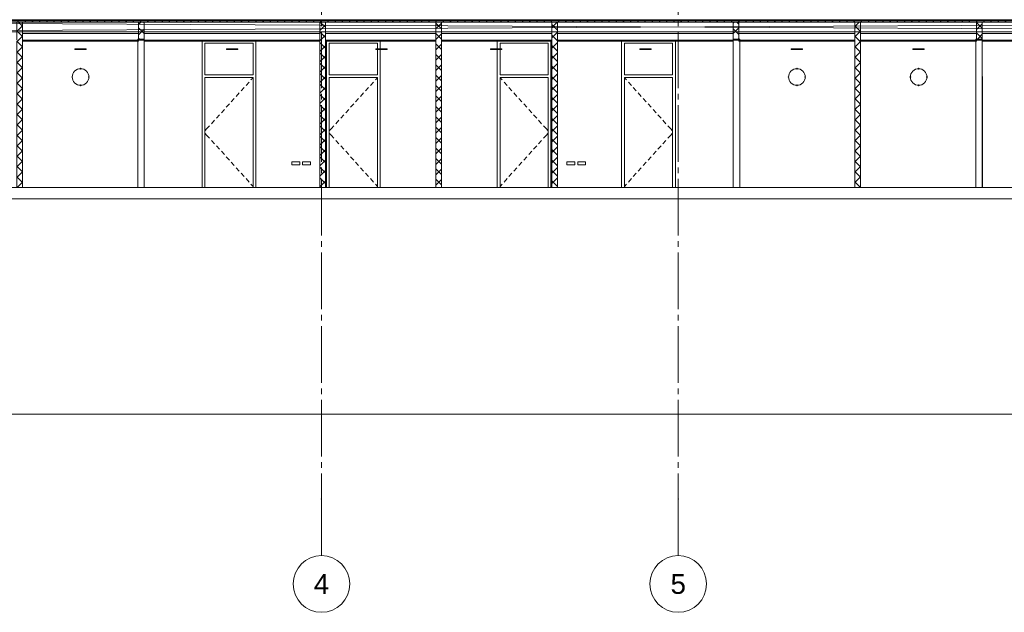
# Model space of a CAD drawing. Header units: millimetres. Extents: x -9479 to 359764, y -50700 to 13856.
# Tile 26 of 37: x 248064 to 265452, y -50700 to -40238. Entities that reach past the tile are written whole.
import ezdxf
from ezdxf.enums import TextEntityAlignment as Align

# ---------------------------------------------------------------- set-up
doc = ezdxf.new("R2010")
doc.units = ezdxf.units.MM
doc.header["$MEASUREMENT"] = 0
doc.linetypes.add('Streep-streepje', pattern=[1300, 1000, -100, 100, -100])
for name, color, linetype in [('22 NC Binnenwanden', 7, 'Continuous'), ('22 NC Binnenwanden Deuren', 7, 'Continuous'), ('22 NC Binnenwanden Doorsnede-arcering', 7, 'Continuous'), ('23 Vloeren', 7, 'Continuous'), ('23 Vloeren Doorsnede-arcering', 7, 'Continuous'), ('23 Vloeren Laagscheidingslijnen', 7, 'Continuous'), ('45 Plafondafwerking 2D arcering', 7, 'Continuous'), ('47 Dakafwerking', 7, 'Continuous'), ('90_0 Terrein', 7, 'Continuous'), ('New_22 NC Binnenwanden Deuren', 7, 'Continuous'), ('New_22 NC Binnenwanden Doorsnede-arcering', 7, 'Continuous'), ('New_45 Plafondafwerking', 7, 'Continuous'), ('New_45 Plafondafwerking Laagscheidingslijnen', 7, 'Continuous'), ('New_63 Verlichting', 7, 'Continuous'), ('New_72 Gebruikersruimten - vast', 7, 'Continuous'), ('Stramien', 7, 'Continuous')]:
    doc.layers.add(name, color=color, linetype=linetype)
doc.styles.add('GENERATED_STYLE_7', font='Arial.ttf')
pattern_1 = [(45, (234415.1, -43200), (-91.9239, 91.9239), []), (135, (234415.1, -43200), (91.9239, 91.9239), [])]

# ---------------------------------------------------------------- blocks, each defined once
blk = doc.blocks.new('Section Element_297_3', base_point=(234415, -43200))
at = {"layer": '22 NC Binnenwanden Doorsnede-arcering', "linetype": 'Continuous', "lineweight": 0, "true_color": 0x000000}
h = blk.add_hatch(dxfattribs=at)
h.set_pattern_fill('Beton___ongewapend_0003', color=18, style=0, pattern_type=2)
h.set_pattern_definition(pattern_1)
h.paths.add_polyline_path([(265064, -40280), (264964, -40280), (264964, -40580), (265064, -40580)])
at = {"layer": '22 NC Binnenwanden', "color": 1, "linetype": 'Continuous', "lineweight": 0}
for p, q in [((264964, -40280), (264964, -40580)), ((265064, -40280), (265064, -40580))]:
    blk.add_line(p, q, dxfattribs=at)
blk = doc.blocks.new('Section Element_298_3', base_point=(234415, -43200))
at = {"layer": '22 NC Binnenwanden Doorsnede-arcering', "linetype": 'Continuous', "lineweight": 0, "true_color": 0x000000}
h = blk.add_hatch(dxfattribs=at)
h.set_pattern_fill('Beton___ongewapend_0003', color=18, style=0, pattern_type=2)
h.set_pattern_definition(pattern_1)
h.paths.add_polyline_path([(248114, -40280), (248014, -40280), (248014, -43200), (248114, -43200)])
at = {"layer": '22 NC Binnenwanden', "color": 1, "linetype": 'Continuous', "lineweight": 0}
for p, q in [((248014, -40280), (248014, -40600)), ((248114, -40280), (248114, -40600)), ((248014, -40620), (248014, -43195)), ((248114, -40620), (248114, -43200))]:
    blk.add_line(p, q, dxfattribs=at)
blk = doc.blocks.new('Section Element_299_3', base_point=(234415, -43200))
at = {"layer": '22 NC Binnenwanden Doorsnede-arcering', "linetype": 'Continuous', "lineweight": 0, "true_color": 0x000000}
h = blk.add_hatch(dxfattribs=at)
h.set_pattern_fill('Beton___ongewapend_0003', color=18, style=0, pattern_type=2)
h.set_pattern_definition(pattern_1)
h.paths.add_polyline_path([(250264, -40280), (250164, -40280), (250164, -40580), (250264, -40580)])
at = {"layer": '22 NC Binnenwanden', "color": 1, "linetype": 'Continuous', "lineweight": 0}
for p, q in [((250164, -40280), (250164, -40580)), ((250264, -40280), (250264, -40580))]:
    blk.add_line(p, q, dxfattribs=at)
blk = doc.blocks.new('Section Element_300_3', base_point=(234415, -43200))
at = {"layer": '22 NC Binnenwanden Doorsnede-arcering', "linetype": 'Continuous', "lineweight": 0, "true_color": 0x000000}
h = blk.add_hatch(dxfattribs=at)
h.set_pattern_fill('Beton___ongewapend_0003', color=18, style=0, pattern_type=2)
h.set_pattern_definition(pattern_1)
h.paths.add_polyline_path([(253464, -43200), (253464, -40280), (253364, -40280), (253364, -43200)])
at = {"layer": '22 NC Binnenwanden', "color": 1, "linetype": 'Continuous', "lineweight": 0}
for p, q in [((253364, -40280), (253364, -40600)), ((253464, -40280), (253464, -40600)), ((253364, -40620), (253364, -43200)), ((253464, -40620), (253464, -43200))]:
    blk.add_line(p, q, dxfattribs=at)
blk = doc.blocks.new('Section Element_301_3', base_point=(234415, -43200))
at = {"layer": '22 NC Binnenwanden Doorsnede-arcering', "linetype": 'Continuous', "lineweight": 0, "true_color": 0x000000}
h = blk.add_hatch(dxfattribs=at)
h.set_pattern_fill('Beton___ongewapend_0003', color=18, style=0, pattern_type=2)
h.set_pattern_definition(pattern_1)
h.paths.add_polyline_path([(255514, -43200), (255514, -40280), (255414, -40280), (255414, -43200)])
at = {"layer": '22 NC Binnenwanden', "color": 1, "linetype": 'Continuous', "lineweight": 0}
for p, q in [((255414, -40280), (255414, -40600)), ((255514, -40280), (255514, -40600)), ((255414, -40620), (255414, -43200)), ((255514, -40620), (255514, -43200))]:
    blk.add_line(p, q, dxfattribs=at)
blk = doc.blocks.new('Section Element_302_3', base_point=(234415, -43200))
at = {"layer": '22 NC Binnenwanden Doorsnede-arcering', "linetype": 'Continuous', "lineweight": 0, "true_color": 0x000000}
h = blk.add_hatch(dxfattribs=at)
h.set_pattern_fill('Beton___ongewapend_0003', color=18, style=0, pattern_type=2)
h.set_pattern_definition(pattern_1)
h.paths.add_polyline_path([(257564, -43200), (257564, -40280), (257464, -40280), (257464, -43200)])
at = {"layer": '22 NC Binnenwanden', "color": 1, "linetype": 'Continuous', "lineweight": 0}
for p, q in [((257464, -40280), (257464, -40600)), ((257564, -40280), (257564, -40600)), ((257464, -40620), (257464, -43200)), ((257564, -40620), (257564, -43200))]:
    blk.add_line(p, q, dxfattribs=at)
blk = doc.blocks.new('Section Element_303_3', base_point=(234415, -43200))
at = {"layer": '22 NC Binnenwanden Doorsnede-arcering', "linetype": 'Continuous', "lineweight": 0, "true_color": 0x000000}
h = blk.add_hatch(dxfattribs=at)
h.set_pattern_fill('Beton___ongewapend_0003', color=18, style=0, pattern_type=2)
h.set_pattern_definition(pattern_1)
h.paths.add_polyline_path([(260764, -40280), (260664, -40280), (260664, -40580), (260764, -40580)])
at = {"layer": '22 NC Binnenwanden', "color": 1, "linetype": 'Continuous', "lineweight": 0}
for p, q in [((260664, -40280), (260664, -40580)), ((260764, -40280), (260764, -40580))]:
    blk.add_line(p, q, dxfattribs=at)
blk = doc.blocks.new('Section Element_304_3', base_point=(234415, -43200))
at = {"layer": '22 NC Binnenwanden Doorsnede-arcering', "linetype": 'Continuous', "lineweight": 0, "true_color": 0x000000}
h = blk.add_hatch(dxfattribs=at)
h.set_pattern_fill('Beton___ongewapend_0003', color=18, style=0, pattern_type=2)
h.set_pattern_definition(pattern_1)
h.paths.add_polyline_path([(262914, -40280), (262814, -40280), (262814, -43200), (262914, -43200)])
at = {"layer": '22 NC Binnenwanden', "color": 1, "linetype": 'Continuous', "lineweight": 0}
for p, q in [((262814, -40280), (262814, -40600)), ((262914, -40280), (262914, -40600)), ((262814, -40620), (262814, -43200)), ((262914, -40620), (262914, -43200))]:
    blk.add_line(p, q, dxfattribs=at)
blk = doc.blocks.new('Section Element_306_3', base_point=(234415, -43200))
at = {"layer": '23 Vloeren Doorsnede-arcering', "linetype": 'Continuous', "lineweight": 0, "true_color": 0x000000}
h = blk.add_hatch(dxfattribs=at)
h.set_pattern_fill('Isolatie_ruit_0003', color=18, style=0, pattern_type=2)
h.set_pattern_definition([(45, (234415.105, -43200), (-53.03301, 53.03301), []), (135, (234415.105, -43200), (53.03301, 53.03301), [])])
h.paths.add_polyline_path([(237494, -40261), (268264, -40261), (268264, -40241), (237494, -40241)])
h = blk.add_hatch(dxfattribs=at)
h.set_pattern_fill('Naaldhout__01__0003', color=18, style=0, pattern_type=2)
h.set_pattern_definition([(45, (234415.105, -43200), (-63.6396, 63.6396), [])])
h.paths.add_polyline_path([(237494, -40261), (237494, -40280), (268264, -40280), (268264, -40261)])
at = {"layer": '23 Vloeren', "color": 9, "linetype": 'Continuous', "lineweight": 0}
for p, q in [((250164, -40480), (248114, -40480)), ((253364, -40480), (250264, -40480)), ((255414, -40480), (253464, -40480)), ((257464, -40480), (255514, -40480)), ((260664, -40480), (257564, -40480)), ((262814, -40480), (260764, -40480)), ((264964, -40480), (262914, -40480)), ((268164, -40480), (265064, -40480))]:
    blk.add_line(p, q, dxfattribs=at)
at = {"layer": '23 Vloeren Laagscheidingslijnen', "color": 1, "linetype": 'Continuous', "lineweight": 0, "flags": 128}
for points in [[(276984, -40241), (268264, -40241), (237494, -40241)], [(276984, -40261), (268264, -40261), (237494, -40261)], [(276984, -40280), (273884, -40280), (273784, -40280), (268264, -40280), (268164, -40280), (265064, -40280), (264964, -40280), (262914, -40280), (262814, -40280), (260764, -40280), (260664, -40280), (257564, -40280), (257464, -40280), (255514, -40280), (255414, -40280), (253464, -40280), (253364, -40280), (250264, -40280), (250164, -40280), (248114, -40280), (248014, -40280), (242764, -40280), (242664, -40280), (237494, -40280)]]:
    blk.add_lwpolyline(points, dxfattribs=at)
blk = doc.blocks.new('Section Element_312_3', base_point=(234415, -43200))
at = {"layer": '23 Vloeren', "color": 2, "linetype": 'Continuous', "lineweight": 0}
for p, q in [((253364, -43200), (248114, -43200)), ((255414, -43200), (253464, -43200)), ((257464, -43200), (255514, -43200)), ((262814, -43200), (257564, -43200)), ((268164, -43200), (262914, -43200))]:
    blk.add_line(p, q, dxfattribs=at)
at = {"layer": '23 Vloeren', "color": 2, "linetype": 'Continuous', "lineweight": 0, "flags": 128}
blk.add_lwpolyline([(276984, -43400), (268264, -43400), (237494, -43400)], dxfattribs=at)
at = {"layer": '23 Vloeren Laagscheidingslijnen', "color": 2, "linetype": 'Continuous', "lineweight": 0}
for p, q in [((253464, -43200), (253364, -43200)), ((255514, -43200), (255414, -43200)), ((257564, -43200), (257464, -43200)), ((262914, -43200), (262814, -43200))]:
    blk.add_line(p, q, dxfattribs=at)
at = {"layer": '23 Vloeren Laagscheidingslijnen', "color": 2, "linetype": 'Continuous', "lineweight": 0, "flags": 128}
blk.add_lwpolyline([(248114, -43200), (248014, -43200), (245964, -43200)], dxfattribs=at)
blk = doc.blocks.new('Section Element_313_3', base_point=(234415, -43200))
at = {"layer": '90_0 Terrein', "color": 1, "linetype": 'Continuous', "lineweight": 0}
blk.add_line((241624, -47200), (271464, -47200), dxfattribs=at)
blk = doc.blocks.new('Section Element_343_3', base_point=(234415, -43200))
at = {"layer": 'New_45 Plafondafwerking', "color": 2, "linetype": 'Continuous', "lineweight": 0}
for p, q in [((250164, -40600), (248114, -40600)), ((250164, -40620), (248114, -40620)), ((250164, -40600), (250164, -40620)), ((250264, -40600), (250264, -40620)), ((253364, -40600), (250264, -40600)), ((253364, -40620), (250264, -40620)), ((255414, -40600), (253464, -40600)), ((255414, -40620), (253464, -40620)), ((257464, -40600), (255514, -40600)), ((257464, -40620), (255514, -40620)), ((260664, -40600), (257564, -40600)), ((260664, -40620), (257564, -40620)), ((260664, -40600), (260664, -40620)), ((260764, -40600), (260764, -40620)), ((262814, -40600), (260764, -40600)), ((262814, -40620), (260764, -40620)), ((264964, -40600), (262914, -40600)), ((264964, -40620), (262914, -40620)), ((264964, -40600), (264964, -40620)), ((265064, -40600), (265064, -40620)), ((268164, -40600), (265064, -40600)), ((268164, -40620), (265064, -40620))]:
    blk.add_line(p, q, dxfattribs=at)
at = {"layer": 'New_45 Plafondafwerking Laagscheidingslijnen', "color": 2, "linetype": 'Continuous', "lineweight": 0}
for p, q in [((248114, -40600), (248114, -40620)), ((253364, -40600), (253364, -40620)), ((253464, -40600), (253464, -40620)), ((255414, -40600), (255414, -40620)), ((255514, -40600), (255514, -40620)), ((257464, -40600), (257464, -40620)), ((257564, -40600), (257564, -40620)), ((262814, -40600), (262814, -40620)), ((262914, -40600), (262914, -40620))]:
    blk.add_line(p, q, dxfattribs=at)
blk = doc.blocks.new('Section Element_348_3', base_point=(234415, -43200))
at = {"layer": 'New_63 Verlichting', "color": 1, "linetype": 'Continuous', "lineweight": 0}
for p, q in [((249004, -41194), (248995, -41221)), ((249017, -41168), (249004, -41194)), ((249035, -41146), (249017, -41168)), ((249058, -41128), (249035, -41146)), ((249083, -41114), (249058, -41128)), ((249111, -41106), (249083, -41114)), ((249136, -41103), (249111, -41106)), ((249136, -41096), (249136, -41097)), ((249143, -41096), (249136, -41096)), ((249136, -41097), (249136, -41100)), ((249136, -41100), (249136, -41104)), ((249136, -41104), (249136, -41109)), ((249143, -41109), (249136, -41109)), ((249143, -41096), (249143, -41097)), ((249143, -41097), (249143, -41100)), ((249143, -41100), (249143, -41104)), ((249168, -41106), (249143, -41103)), ((249143, -41104), (249143, -41109)), ((249196, -41114), (249168, -41106)), ((249221, -41128), (249196, -41114)), ((249243, -41146), (249221, -41128)), ((249262, -41168), (249243, -41146)), ((249275, -41194), (249262, -41168)), ((249284, -41221), (249275, -41194)), ((248986, -41246), (248987, -41246)), ((248986, -41246), (248986, -41253)), ((248986, -41253), (248987, -41253)), ((248987, -41246), (248990, -41246)), ((248987, -41253), (248990, -41253)), ((248990, -41246), (248994, -41246)), ((248990, -41253), (248994, -41253)), ((248995, -41221), (248993, -41246)), ((248993, -41253), (248995, -41279)), ((248994, -41246), (248999, -41246)), ((248994, -41253), (248999, -41253)), ((248995, -41279), (249004, -41306)), ((248999, -41246), (248999, -41253)), ((249004, -41306), (249017, -41332)), ((249017, -41332), (249035, -41354)), ((249035, -41354), (249058, -41372)), ((249058, -41372), (249083, -41386)), ((249196, -41386), (249221, -41372)), ((249221, -41372), (249243, -41354)), ((249243, -41354), (249262, -41332)), ((249262, -41332), (249275, -41306)), ((249275, -41306), (249284, -41279)), ((249285, -41246), (249280, -41246)), ((249280, -41253), (249280, -41246)), ((249285, -41253), (249280, -41253)), ((249286, -41246), (249284, -41221)), ((249284, -41279), (249286, -41253)), ((249289, -41246), (249285, -41246)), ((249289, -41253), (249285, -41253)), ((249292, -41246), (249289, -41246)), ((249292, -41253), (249289, -41253)), ((249293, -41246), (249292, -41246)), ((249293, -41253), (249292, -41253)), ((249293, -41253), (249293, -41246)), ((249083, -41386), (249111, -41394)), ((249111, -41394), (249136, -41397)), ((249136, -41396), (249136, -41391)), ((249136, -41391), (249143, -41391)), ((249136, -41400), (249136, -41396)), ((249136, -41403), (249136, -41400)), ((249136, -41404), (249136, -41403)), ((249136, -41404), (249143, -41404)), ((249143, -41396), (249143, -41391)), ((249143, -41397), (249168, -41394)), ((249143, -41400), (249143, -41396)), ((249143, -41403), (249143, -41400)), ((249143, -41404), (249143, -41403)), ((249168, -41394), (249196, -41386))]:
    blk.add_line(p, q, dxfattribs=at)
blk = doc.blocks.new('Section Element_376_3', base_point=(234415, -43200))
at = {"layer": 'New_63 Verlichting', "color": 1, "linetype": 'Continuous', "lineweight": 0}
for p, q in [((263804, -41194), (263795, -41221)), ((263817, -41168), (263804, -41194)), ((263835, -41146), (263817, -41168)), ((263858, -41128), (263835, -41146)), ((263883, -41114), (263858, -41128)), ((263911, -41106), (263883, -41114)), ((263936, -41103), (263911, -41106)), ((263936, -41096), (263936, -41097)), ((263943, -41096), (263936, -41096)), ((263936, -41097), (263936, -41100)), ((263936, -41100), (263936, -41104)), ((263936, -41104), (263936, -41109)), ((263943, -41109), (263936, -41109)), ((263943, -41096), (263943, -41097)), ((263943, -41097), (263943, -41100)), ((263943, -41100), (263943, -41104)), ((263968, -41106), (263943, -41103)), ((263943, -41104), (263943, -41109)), ((263996, -41114), (263968, -41106)), ((264021, -41128), (263996, -41114)), ((264043, -41146), (264021, -41128)), ((264062, -41168), (264043, -41146)), ((264075, -41194), (264062, -41168)), ((264084, -41221), (264075, -41194)), ((263786, -41246), (263787, -41246)), ((263786, -41246), (263786, -41253)), ((263786, -41253), (263787, -41253)), ((263787, -41246), (263790, -41246)), ((263787, -41253), (263790, -41253)), ((263790, -41246), (263794, -41246)), ((263790, -41253), (263794, -41253)), ((263795, -41221), (263793, -41246)), ((263793, -41253), (263795, -41279)), ((263794, -41246), (263799, -41246)), ((263794, -41253), (263799, -41253)), ((263795, -41279), (263804, -41306)), ((263799, -41246), (263799, -41253)), ((263804, -41306), (263817, -41332)), ((263817, -41332), (263835, -41354)), ((263835, -41354), (263858, -41372)), ((263858, -41372), (263883, -41386)), ((263996, -41386), (264021, -41372)), ((264021, -41372), (264043, -41354)), ((264043, -41354), (264062, -41332)), ((264062, -41332), (264075, -41306)), ((264075, -41306), (264084, -41279)), ((264085, -41246), (264080, -41246)), ((264080, -41253), (264080, -41246)), ((264085, -41253), (264080, -41253)), ((264086, -41246), (264084, -41221)), ((264084, -41279), (264086, -41253)), ((264089, -41246), (264085, -41246)), ((264089, -41253), (264085, -41253)), ((264092, -41246), (264089, -41246)), ((264092, -41253), (264089, -41253)), ((264093, -41246), (264092, -41246)), ((264093, -41253), (264092, -41253)), ((264093, -41253), (264093, -41246)), ((263883, -41386), (263911, -41394)), ((263911, -41394), (263936, -41397)), ((263936, -41396), (263936, -41391)), ((263936, -41391), (263943, -41391)), ((263936, -41400), (263936, -41396)), ((263936, -41403), (263936, -41400)), ((263936, -41404), (263936, -41403)), ((263936, -41404), (263943, -41404)), ((263943, -41396), (263943, -41391)), ((263943, -41397), (263968, -41394)), ((263943, -41400), (263943, -41396)), ((263943, -41403), (263943, -41400)), ((263943, -41404), (263943, -41403)), ((263968, -41394), (263996, -41386))]:
    blk.add_line(p, q, dxfattribs=at)
blk = doc.blocks.new('Section Element_377_3', base_point=(234415, -43200))
at = {"layer": 'New_63 Verlichting', "color": 1, "linetype": 'Continuous', "lineweight": 0}
for p, q in [((261645, -41221), (261654, -41194)), ((261654, -41194), (261667, -41168)), ((261667, -41168), (261685, -41146)), ((261685, -41146), (261708, -41128)), ((261708, -41128), (261733, -41114)), ((261733, -41114), (261761, -41106)), ((261761, -41106), (261786, -41103)), ((261786, -41096), (261786, -41097)), ((261786, -41096), (261793, -41096)), ((261786, -41097), (261786, -41100)), ((261786, -41100), (261786, -41104)), ((261786, -41104), (261786, -41109)), ((261786, -41109), (261793, -41109)), ((261793, -41096), (261793, -41097)), ((261793, -41097), (261793, -41100)), ((261793, -41100), (261793, -41104)), ((261793, -41103), (261818, -41106)), ((261793, -41104), (261793, -41109)), ((261818, -41106), (261846, -41114)), ((261846, -41114), (261871, -41128)), ((261871, -41128), (261893, -41146)), ((261893, -41146), (261912, -41168)), ((261912, -41168), (261925, -41194)), ((261925, -41194), (261934, -41221)), ((261636, -41246), (261637, -41246)), ((261636, -41253), (261636, -41246)), ((261636, -41253), (261637, -41253)), ((261637, -41246), (261640, -41246)), ((261637, -41253), (261640, -41253)), ((261640, -41246), (261644, -41246)), ((261640, -41253), (261644, -41253)), ((261643, -41246), (261645, -41221)), ((261645, -41279), (261643, -41253)), ((261644, -41246), (261649, -41246)), ((261644, -41253), (261649, -41253)), ((261654, -41306), (261645, -41279)), ((261649, -41253), (261649, -41246)), ((261667, -41332), (261654, -41306)), ((261685, -41354), (261667, -41332)), ((261708, -41372), (261685, -41354)), ((261733, -41386), (261708, -41372)), ((261871, -41372), (261846, -41386)), ((261893, -41354), (261871, -41372)), ((261912, -41332), (261893, -41354)), ((261925, -41306), (261912, -41332)), ((261934, -41279), (261925, -41306)), ((261935, -41246), (261930, -41246)), ((261930, -41246), (261930, -41253)), ((261935, -41253), (261930, -41253)), ((261934, -41221), (261936, -41246)), ((261936, -41253), (261934, -41279)), ((261939, -41246), (261935, -41246)), ((261939, -41253), (261935, -41253)), ((261942, -41246), (261939, -41246)), ((261942, -41253), (261939, -41253)), ((261943, -41246), (261942, -41246)), ((261943, -41253), (261942, -41253)), ((261943, -41246), (261943, -41253)), ((261761, -41394), (261733, -41386)), ((261786, -41397), (261761, -41394)), ((261786, -41396), (261786, -41391)), ((261793, -41391), (261786, -41391)), ((261786, -41400), (261786, -41396)), ((261786, -41403), (261786, -41400)), ((261786, -41404), (261786, -41403)), ((261793, -41404), (261786, -41404)), ((261793, -41396), (261793, -41391)), ((261818, -41394), (261793, -41397)), ((261793, -41400), (261793, -41396)), ((261793, -41403), (261793, -41400)), ((261793, -41404), (261793, -41403)), ((261846, -41386), (261818, -41394))]:
    blk.add_line(p, q, dxfattribs=at)
blk = doc.blocks.new('Section Element_380_3', base_point=(234415, -43200))
at = {"layer": 'New_22 NC Binnenwanden Doorsnede-arcering', "linetype": 'Continuous', "lineweight": 0, "true_color": 0x3c4244}
blk.add_hatch(color=149, dxfattribs=at).paths.add_polyline_path([(250264, -40595), (250264, -40580), (250149, -40580), (250149, -40595)])
at = {"layer": 'New_22 NC Binnenwanden Deuren', "color": 2, "linetype": 'Continuous', "lineweight": 0}
for p, q in [((250149, -40580), (250149, -40595)), ((250264, -40595), (250149, -40595)), ((250264, -40580), (250264, -40595))]:
    blk.add_line(p, q, dxfattribs=at)
at = {"layer": 'New_22 NC Binnenwanden Deuren', "color": 1, "linetype": 'Continuous', "lineweight": 0}
for p, q in [((250149, -40595), (250149, -40600)), ((250149, -40620), (250149, -43200)), ((250264, -40595), (250264, -40600)), ((250264, -40620), (250264, -43200))]:
    blk.add_line(p, q, dxfattribs=at)
at = {"layer": 'New_22 NC Binnenwanden Deuren', "color": 2, "linetype": 'Continuous', "lineweight": 0, "flags": 128}
blk.add_lwpolyline([(250264, -40580), (250164, -40580), (250149, -40580)], dxfattribs=at)
blk = doc.blocks.new('Section Element_381_3', base_point=(234415, -43200))
at = {"layer": 'New_22 NC Binnenwanden Doorsnede-arcering', "linetype": 'Continuous', "lineweight": 0, "true_color": 0x3c4244}
blk.add_hatch(color=149, dxfattribs=at).paths.add_polyline_path([(260664, -40595), (260779, -40595), (260779, -40580), (260664, -40580)])
at = {"layer": 'New_22 NC Binnenwanden Deuren', "color": 2, "linetype": 'Continuous', "lineweight": 0}
for p, q in [((260664, -40580), (260664, -40595)), ((260779, -40595), (260664, -40595)), ((260779, -40580), (260779, -40595))]:
    blk.add_line(p, q, dxfattribs=at)
at = {"layer": 'New_22 NC Binnenwanden Deuren', "color": 1, "linetype": 'Continuous', "lineweight": 0}
for p, q in [((260664, -40595), (260664, -40600)), ((260664, -40620), (260664, -43200)), ((260779, -40595), (260779, -40600)), ((260779, -40620), (260779, -43200))]:
    blk.add_line(p, q, dxfattribs=at)
at = {"layer": 'New_22 NC Binnenwanden Deuren', "color": 2, "linetype": 'Continuous', "lineweight": 0, "flags": 128}
blk.add_lwpolyline([(260779, -40580), (260764, -40580), (260664, -40580)], dxfattribs=at)
blk = doc.blocks.new('Section Element_382_3', base_point=(234415, -43200))
at = {"layer": 'New_22 NC Binnenwanden Doorsnede-arcering', "linetype": 'Continuous', "lineweight": 0, "true_color": 0x3c4244}
blk.add_hatch(color=149, dxfattribs=at).paths.add_polyline_path([(265064, -40595), (265064, -40580), (264949, -40580), (264949, -40595)])
at = {"layer": 'New_22 NC Binnenwanden Deuren', "color": 2, "linetype": 'Continuous', "lineweight": 0}
for p, q in [((264949, -40580), (264949, -40595)), ((265064, -40595), (264949, -40595)), ((265064, -40580), (265064, -40595))]:
    blk.add_line(p, q, dxfattribs=at)
at = {"layer": 'New_22 NC Binnenwanden Deuren', "color": 1, "linetype": 'Continuous', "lineweight": 0}
for p, q in [((264949, -40595), (264949, -40600)), ((264949, -40620), (264949, -43200)), ((265064, -40595), (265064, -40600)), ((265064, -40620), (265064, -43200))]:
    blk.add_line(p, q, dxfattribs=at)
at = {"layer": 'New_22 NC Binnenwanden Deuren', "color": 2, "linetype": 'Continuous', "lineweight": 0, "flags": 128}
blk.add_lwpolyline([(265064, -40580), (264964, -40580), (264949, -40580)], dxfattribs=at)
blk = doc.blocks.new('Section Element_388_3', base_point=(234415, -43200))
at = {"layer": '22 NC Binnenwanden Deuren', "color": 1, "linetype": 'Continuous', "lineweight": 0}
for p, q in [((251286, -40620), (251286, -40650)), ((251286, -40650), (251286, -43200)), ((252186, -40650), (251336, -40650)), ((251336, -40650), (251336, -41210)), ((252186, -41210), (252186, -40650)), ((252236, -40650), (252236, -40620)), ((252236, -43200), (252236, -40650)), ((251336, -41210), (252186, -41210)), ((251336, -43200), (251336, -41260)), ((251336, -41260), (252186, -41260)), ((252116, -41339), (252062, -41399)), ((252186, -41262), (252149, -41302)), ((252186, -41260), (252186, -43200)), ((251941, -41532), (251888, -41592)), ((252029, -41436), (251975, -41495)), ((251767, -41725), (251713, -41785)), ((251854, -41629), (251801, -41688)), ((251680, -41822), (251626, -41881)), ((251506, -42015), (251452, -42074)), ((251593, -41918), (251539, -41978)), ((251372, -42162), (251336, -42203)), ((251372, -42281), (251336, -42240)), ((251419, -42111), (251372, -42162)), ((251419, -42332), (251372, -42281)), ((251506, -42428), (251452, -42369)), ((251593, -42525), (251539, -42465)), ((251680, -42621), (251626, -42562)), ((251767, -42718), (251713, -42658)), ((251854, -42814), (251801, -42755)), ((251941, -42911), (251888, -42851)), ((252029, -43007), (251975, -42948)), ((252116, -43104), (252062, -43044)), ((252186, -43181), (252149, -43141))]:
    blk.add_line(p, q, dxfattribs=at)
blk = doc.blocks.new('Section Element_389_3', base_point=(234415, -43200))
at = {"layer": '22 NC Binnenwanden Deuren', "color": 1, "linetype": 'Continuous', "lineweight": 0}
for p, q in [((253481, -40620), (253481, -40650)), ((253481, -40650), (253481, -43200)), ((254381, -40650), (253531, -40650)), ((253531, -40650), (253531, -41210)), ((254381, -40750), (254381, -40650)), ((254431, -40650), (254431, -40620)), ((254431, -40750), (254431, -40650)), ((254381, -41210), (254381, -40765)), ((254431, -43200), (254431, -40765)), ((253531, -41210), (254381, -41210)), ((253531, -43200), (253531, -41260)), ((253531, -41260), (254381, -41260)), ((254311, -41339), (254258, -41399)), ((254381, -41262), (254345, -41302)), ((254381, -41260), (254381, -43200)), ((254137, -41532), (254083, -41592)), ((254224, -41436), (254170, -41495)), ((253963, -41725), (253909, -41785)), ((254050, -41629), (253996, -41688)), ((253876, -41822), (253822, -41881)), ((253701, -42015), (253648, -42074)), ((253788, -41918), (253735, -41978)), ((253568, -42162), (253531, -42203)), ((253568, -42281), (253531, -42240)), ((253614, -42111), (253568, -42162)), ((253614, -42332), (253568, -42281)), ((253701, -42428), (253648, -42369)), ((253788, -42525), (253735, -42465)), ((253876, -42621), (253822, -42562)), ((253963, -42718), (253909, -42658)), ((254050, -42814), (253996, -42755)), ((254137, -42911), (254083, -42851)), ((254224, -43007), (254170, -42948)), ((254311, -43104), (254258, -43044)), ((254381, -43181), (254345, -43141))]:
    blk.add_line(p, q, dxfattribs=at)
blk = doc.blocks.new('Section Element_390_3', base_point=(234415, -43200))
at = {"layer": '22 NC Binnenwanden Deuren', "color": 1, "linetype": 'Continuous', "lineweight": 0}
for p, q in [((258693, -40650), (258693, -40620)), ((258693, -43200), (258693, -40650)), ((258743, -41210), (258743, -40650)), ((258743, -40650), (259593, -40650)), ((259593, -40650), (259593, -41210)), ((259643, -40620), (259643, -40650)), ((259643, -40650), (259643, -43200)), ((259593, -41210), (258743, -41210)), ((258743, -41260), (258743, -43200)), ((259593, -41260), (258743, -41260)), ((258743, -41262), (258780, -41302)), ((258813, -41339), (258867, -41399)), ((259593, -43200), (259593, -41260)), ((258900, -41436), (258954, -41495)), ((258987, -41532), (259041, -41592)), ((259075, -41629), (259128, -41688)), ((259162, -41725), (259215, -41785)), ((259249, -41822), (259302, -41881)), ((259336, -41918), (259390, -41978)), ((259423, -42015), (259477, -42074)), ((259510, -42111), (259556, -42162)), ((259556, -42162), (259593, -42203)), ((259556, -42281), (259593, -42240)), ((259423, -42428), (259477, -42369)), ((259510, -42332), (259556, -42281)), ((259249, -42621), (259302, -42562)), ((259336, -42525), (259390, -42465)), ((259075, -42814), (259128, -42755)), ((259162, -42718), (259215, -42658)), ((258900, -43007), (258954, -42948)), ((258987, -42911), (259041, -42851)), ((258813, -43104), (258867, -43044)), ((258743, -43181), (258780, -43141))]:
    blk.add_line(p, q, dxfattribs=at)
blk = doc.blocks.new('Section Element_391_3', base_point=(234415, -43200))
at = {"layer": '22 NC Binnenwanden Deuren', "color": 1, "linetype": 'Continuous', "lineweight": 0}
for p, q in [((256497, -40650), (256497, -40620)), ((256497, -40750), (256497, -40650)), ((256547, -40750), (256547, -40650)), ((256547, -40650), (257397, -40650)), ((257397, -40650), (257397, -41210)), ((257447, -40620), (257447, -40650)), ((257447, -40650), (257447, -43200)), ((256497, -43200), (256497, -40765)), ((256547, -41210), (256547, -40765)), ((257397, -41210), (256547, -41210)), ((256547, -41260), (256547, -43200)), ((257397, -41260), (256547, -41260)), ((256547, -41262), (256584, -41302)), ((256618, -41339), (256671, -41399)), ((257397, -43200), (257397, -41260)), ((256705, -41436), (256758, -41495)), ((256792, -41532), (256845, -41592)), ((256879, -41629), (256933, -41688)), ((256966, -41725), (257020, -41785)), ((257053, -41822), (257107, -41881)), ((257140, -41918), (257194, -41978)), ((257228, -42015), (257281, -42074)), ((257315, -42111), (257361, -42162)), ((257361, -42162), (257397, -42203)), ((257361, -42281), (257397, -42240)), ((257228, -42428), (257281, -42369)), ((257315, -42332), (257361, -42281)), ((257053, -42621), (257107, -42562)), ((257140, -42525), (257194, -42465)), ((256879, -42814), (256933, -42755)), ((256966, -42718), (257020, -42658)), ((256705, -43007), (256758, -42948)), ((256792, -42911), (256845, -42851)), ((256618, -43104), (256671, -43044)), ((256547, -43181), (256584, -43141))]:
    blk.add_line(p, q, dxfattribs=at)
blk = doc.blocks.new('Section Element_396_3', base_point=(234415, -43200))
at = {"layer": '22 NC Binnenwanden Deuren', "color": 1, "linetype": 'Continuous', "lineweight": 0}
for p in [(250265, -41243), (250265, -43200)]:
    blk.add_line(p, (250265, -42221), dxfattribs=at)
blk = doc.blocks.new('Section Element_397_3', base_point=(234415, -43200))
at = {"layer": '22 NC Binnenwanden Deuren', "color": 1, "linetype": 'Continuous', "lineweight": 0}
for p in [(260664, -41243), (260664, -43200)]:
    blk.add_line(p, (260664, -42221), dxfattribs=at)
blk = doc.blocks.new('Section Element_398_3', base_point=(234415, -43200))
at = {"layer": '22 NC Binnenwanden Deuren', "color": 1, "linetype": 'Continuous', "lineweight": 0}
for p in [(265065, -41243), (265065, -43200)]:
    blk.add_line(p, (265065, -42221), dxfattribs=at)
blk = doc.blocks.new('Section Element_400_3', base_point=(234415, -43200))
at = {"layer": 'New_72 Gebruikersruimten - vast', "color": 2, "linetype": 'Continuous', "lineweight": 0}
for p, q in [((252870, -42750), (252870, -42800)), ((253010, -42750), (252870, -42750)), ((253010, -42750), (253010, -42800)), ((253010, -42800), (252870, -42800))]:
    blk.add_line(p, q, dxfattribs=at)
blk = doc.blocks.new('Section Element_401_3', base_point=(234415, -43200))
at = {"layer": 'New_72 Gebruikersruimten - vast', "color": 2, "linetype": 'Continuous', "lineweight": 0}
for p, q in [((253060, -42750), (253060, -42800)), ((253200, -42750), (253060, -42750)), ((253200, -42750), (253200, -42800)), ((253200, -42800), (253060, -42800))]:
    blk.add_line(p, q, dxfattribs=at)
blk = doc.blocks.new('Section Element_404_3', base_point=(234415, -43200))
at = {"layer": 'New_72 Gebruikersruimten - vast', "color": 2, "linetype": 'Continuous', "lineweight": 0}
for p, q in [((257919, -42750), (257919, -42800)), ((258059, -42750), (257919, -42750)), ((258059, -42750), (258059, -42800)), ((258059, -42800), (257919, -42800))]:
    blk.add_line(p, q, dxfattribs=at)
blk = doc.blocks.new('Section Element_405_3', base_point=(234415, -43200))
at = {"layer": 'New_72 Gebruikersruimten - vast', "color": 2, "linetype": 'Continuous', "lineweight": 0}
for p, q in [((257729, -42750), (257729, -42800)), ((257869, -42750), (257729, -42750)), ((257869, -42750), (257869, -42800)), ((257869, -42800), (257729, -42800))]:
    blk.add_line(p, q, dxfattribs=at)
blk = doc.blocks.new('Section Element_410_3', base_point=(234415, -43200))
at = {"layer": 'New_63 Verlichting', "color": 1, "linetype": 'Continuous', "lineweight": 0}
for p, q in [((251720, -40750), (251714, -40750)), ((251714, -40765), (251714, -40750)), ((251720, -40765), (251714, -40765)), ((251738, -40750), (251720, -40750)), ((251738, -40765), (251720, -40765)), ((251764, -40750), (251738, -40750)), ((251764, -40765), (251738, -40765)), ((251797, -40750), (251764, -40750)), ((251797, -40765), (251764, -40765)), ((251832, -40750), (251797, -40750)), ((251832, -40765), (251797, -40765)), ((251864, -40750), (251832, -40750)), ((251864, -40765), (251832, -40765)), ((251891, -40750), (251864, -40750)), ((251891, -40765), (251864, -40765)), ((251908, -40750), (251891, -40750)), ((251908, -40765), (251891, -40765)), ((251914, -40750), (251908, -40750)), ((251914, -40765), (251908, -40765)), ((251914, -40765), (251914, -40750))]:
    blk.add_line(p, q, dxfattribs=at)
blk = doc.blocks.new('Section Element_411_3', base_point=(234415, -43200))
at = {"layer": 'New_63 Verlichting', "color": 1, "linetype": 'Continuous', "lineweight": 0}
for p, q in [((249045, -40750), (249039, -40750)), ((249039, -40765), (249039, -40750)), ((249045, -40765), (249039, -40765)), ((249063, -40750), (249045, -40750)), ((249063, -40765), (249045, -40765)), ((249089, -40750), (249063, -40750)), ((249089, -40765), (249063, -40765)), ((249122, -40750), (249089, -40750)), ((249122, -40765), (249089, -40765)), ((249157, -40750), (249122, -40750)), ((249157, -40765), (249122, -40765)), ((249189, -40750), (249157, -40750)), ((249189, -40765), (249157, -40765)), ((249216, -40750), (249189, -40750)), ((249216, -40765), (249189, -40765)), ((249233, -40750), (249216, -40750)), ((249233, -40765), (249216, -40765)), ((249239, -40750), (249233, -40750)), ((249239, -40765), (249233, -40765)), ((249239, -40765), (249239, -40750))]:
    blk.add_line(p, q, dxfattribs=at)
blk = doc.blocks.new('Section Element_412_3', base_point=(234415, -43200))
at = {"layer": 'New_63 Verlichting', "color": 1, "linetype": 'Continuous', "lineweight": 0}
for p, q in [((254357, -40750), (254351, -40750)), ((254351, -40765), (254351, -40750)), ((254357, -40765), (254351, -40765)), ((254374, -40750), (254357, -40750)), ((254374, -40765), (254357, -40765)), ((254401, -40750), (254374, -40750)), ((254401, -40765), (254374, -40765)), ((254433, -40750), (254401, -40750)), ((254433, -40765), (254401, -40765)), ((254468, -40750), (254433, -40750)), ((254468, -40765), (254433, -40765)), ((254501, -40750), (254468, -40750)), ((254501, -40765), (254468, -40765)), ((254527, -40750), (254501, -40750)), ((254527, -40765), (254501, -40765)), ((254545, -40750), (254527, -40750)), ((254545, -40765), (254527, -40765)), ((254551, -40750), (254545, -40750)), ((254551, -40765), (254545, -40765)), ((254551, -40765), (254551, -40750))]:
    blk.add_line(p, q, dxfattribs=at)
blk = doc.blocks.new('Section Element_413_3', base_point=(234415, -43200))
at = {"layer": 'New_63 Verlichting', "color": 1, "linetype": 'Continuous', "lineweight": 0}
for p, q in [((263845, -40750), (263839, -40750)), ((263839, -40765), (263839, -40750)), ((263845, -40765), (263839, -40765)), ((263863, -40750), (263845, -40750)), ((263863, -40765), (263845, -40765)), ((263889, -40750), (263863, -40750)), ((263889, -40765), (263863, -40765)), ((263922, -40750), (263889, -40750)), ((263922, -40765), (263889, -40765)), ((263957, -40750), (263922, -40750)), ((263957, -40765), (263922, -40765)), ((263989, -40750), (263957, -40750)), ((263989, -40765), (263957, -40765)), ((264016, -40750), (263989, -40750)), ((264016, -40765), (263989, -40765)), ((264033, -40750), (264016, -40750)), ((264033, -40765), (264016, -40765)), ((264039, -40750), (264033, -40750)), ((264039, -40765), (264033, -40765)), ((264039, -40765), (264039, -40750))]:
    blk.add_line(p, q, dxfattribs=at)
blk = doc.blocks.new('Section Element_415_3', base_point=(234415, -43200))
at = {"layer": 'New_63 Verlichting', "color": 1, "linetype": 'Continuous', "lineweight": 0}
for p, q in [((259014, -40750), (259020, -40750)), ((259014, -40765), (259014, -40750)), ((259014, -40765), (259020, -40765)), ((259020, -40750), (259038, -40750)), ((259020, -40765), (259038, -40765)), ((259038, -40750), (259064, -40750)), ((259038, -40765), (259064, -40765)), ((259064, -40750), (259097, -40750)), ((259064, -40765), (259097, -40765)), ((259097, -40750), (259132, -40750)), ((259097, -40765), (259132, -40765)), ((259132, -40750), (259164, -40750)), ((259132, -40765), (259164, -40765)), ((259164, -40750), (259191, -40750)), ((259164, -40765), (259191, -40765)), ((259191, -40750), (259208, -40750)), ((259191, -40765), (259208, -40765)), ((259208, -40750), (259214, -40750)), ((259208, -40765), (259214, -40765)), ((259214, -40765), (259214, -40750))]:
    blk.add_line(p, q, dxfattribs=at)
blk = doc.blocks.new('Section Element_416_3', base_point=(234415, -43200))
at = {"layer": 'New_63 Verlichting', "color": 1, "linetype": 'Continuous', "lineweight": 0}
for p, q in [((261689, -40750), (261695, -40750)), ((261689, -40765), (261689, -40750)), ((261689, -40765), (261695, -40765)), ((261695, -40750), (261713, -40750)), ((261695, -40765), (261713, -40765)), ((261713, -40750), (261739, -40750)), ((261713, -40765), (261739, -40765)), ((261739, -40750), (261772, -40750)), ((261739, -40765), (261772, -40765)), ((261772, -40750), (261807, -40750)), ((261772, -40765), (261807, -40765)), ((261807, -40750), (261839, -40750)), ((261807, -40765), (261839, -40765)), ((261839, -40750), (261866, -40750)), ((261839, -40765), (261866, -40765)), ((261866, -40750), (261883, -40750)), ((261866, -40765), (261883, -40765)), ((261883, -40750), (261889, -40750)), ((261883, -40765), (261889, -40765)), ((261889, -40765), (261889, -40750))]:
    blk.add_line(p, q, dxfattribs=at)
blk = doc.blocks.new('Section Element_417_3', base_point=(234415, -43200))
at = {"layer": 'New_63 Verlichting', "color": 1, "linetype": 'Continuous', "lineweight": 0}
for p, q in [((256378, -40750), (256384, -40750)), ((256378, -40765), (256378, -40750)), ((256378, -40765), (256384, -40765)), ((256384, -40750), (256402, -40750)), ((256384, -40765), (256402, -40765)), ((256402, -40750), (256428, -40750)), ((256402, -40765), (256428, -40765)), ((256428, -40750), (256461, -40750)), ((256428, -40765), (256461, -40765)), ((256461, -40750), (256496, -40750)), ((256461, -40765), (256496, -40765)), ((256496, -40750), (256528, -40750)), ((256496, -40765), (256528, -40765)), ((256528, -40750), (256555, -40750)), ((256528, -40765), (256555, -40765)), ((256555, -40750), (256572, -40750)), ((256555, -40765), (256572, -40765)), ((256572, -40750), (256578, -40750)), ((256572, -40765), (256578, -40765)), ((256578, -40765), (256578, -40750))]:
    blk.add_line(p, q, dxfattribs=at)
blk = doc.blocks.new('Standard grid marker[27]_3', base_point=(253394, -32950))
at = {"layer": 'Stramien', "color": 9, "linetype": 'Streep-streepje', "lineweight": 0}
for p, q in [((253394, -33950), (253394, -32950)), ((253394, -33950), (253394, -48700)), ((253394, -48700), (253394, -49700))]:
    blk.add_line(p, q, dxfattribs=at)
at = {"layer": 'Stramien', "color": 2, "linetype": 'Continuous', "lineweight": 0, "flags": 128}
for points in [[(253394, -32950, 1), (253394, -31950, 1)], [(253394, -50700, 1), (253394, -49700, 1)]]:
    blk.add_lwpolyline(points, format="xyb", close=True, dxfattribs=at)
at = {"layer": 'Stramien', "color": 9, "linetype": 'Streep-streepje', "lineweight": 0}
for p in [(253394, -33950), (253394, -33950), (253394, -48700), (253394, -48700)]:
    blk.add_point(p, dxfattribs=at)
at = {"layer": 'Stramien', "color": 2, "lineweight": 0, "style": 'GENERATED_STYLE_7'}
for tag, p in [('AC_MarkerText_1_0', (253394, -32275)), ('AC_MarkerText_1_1', (253394, -50025))]:
    blk.add_attdef(tag, text='', height=350, rotation=360, dxfattribs=at).set_placement(p, align=Align.TOP_CENTER)
blk = doc.blocks.new('Standard grid marker[28]_3', base_point=(259694, -32950))
at = {"layer": 'Stramien', "color": 9, "linetype": 'Streep-streepje', "lineweight": 0}
for p, q in [((259694, -33950), (259694, -32950)), ((259694, -33950), (259694, -48700)), ((259694, -48700), (259694, -49700))]:
    blk.add_line(p, q, dxfattribs=at)
at = {"layer": 'Stramien', "color": 2, "linetype": 'Continuous', "lineweight": 0, "flags": 128}
for points in [[(259694, -32950, 1), (259694, -31950, 1)], [(259694, -50700, 1), (259694, -49700, 1)]]:
    blk.add_lwpolyline(points, format="xyb", close=True, dxfattribs=at)
at = {"layer": 'Stramien', "color": 9, "linetype": 'Streep-streepje', "lineweight": 0}
for p in [(259694, -33950), (259694, -33950), (259694, -48700), (259694, -48700)]:
    blk.add_point(p, dxfattribs=at)
at = {"layer": 'Stramien', "color": 2, "lineweight": 0, "style": 'GENERATED_STYLE_7'}
for tag, p in [('AC_MarkerText_1_0', (259694, -32275)), ('AC_MarkerText_1_1', (259694, -50025))]:
    blk.add_attdef(tag, text='', height=350, rotation=360, dxfattribs=at).set_placement(p, align=Align.TOP_CENTER)
blk = doc.blocks.new('2D Open stootvoeg 27 KM[32]_3', base_point=(276812, -40453))
at = {"layer": '47 Dakafwerking', "color": 1, "linetype": 'Continuous', "lineweight": 0}
for p, q in [((276812, -40453), (242764, -40280)), ((276812, -40280), (242764, -40453))]:
    blk.add_line(p, q, dxfattribs=at)
at = {"layer": '47 Dakafwerking', "color": 1, "linetype": 'Continuous', "lineweight": 0, "flags": 128}
blk.add_lwpolyline([(276812, -40453), (242764, -40453), (242764, -40280), (276812, -40280)], close=True, dxfattribs=at)

msp = doc.modelspace()

# ---------------------------------------------------------------- hatches: boundary and pattern name
at = {"layer": '45 Plafondafwerking 2D arcering', "linetype": 'Continuous', "lineweight": 0, "true_color": 0x636f72}
for points in [[(250164, -40580), (250264, -40580), (250264, -40600), (250164, -40600)], [(260664, -40580), (260764, -40580), (260764, -40600), (260664, -40600)], [(264964, -40580), (265064, -40580), (265064, -40600), (264964, -40600)]]:
    msp.add_hatch(color=251, dxfattribs=at).paths.add_polyline_path(points)

# ---------------------------------------------------------------- linework, layer by layer
at = {"layer": '45 Plafondafwerking 2D arcering', "color": 7, "linetype": 'Continuous', "lineweight": 0, "flags": 128}
for points in [[(250164, -40580), (250264, -40580), (250264, -40600), (250164, -40600)], [(260664, -40580), (260764, -40580), (260764, -40600), (260664, -40600)], [(264964, -40580), (265064, -40580), (265064, -40600), (264964, -40600)]]:
    msp.add_lwpolyline(points, close=True, dxfattribs=at)

# ---------------------------------------------------------------- block references
at = {"layer": '22 NC Binnenwanden', "lineweight": 0}
for name in ['Section Element_298_3', 'Section Element_299_3', 'Section Element_300_3', 'Section Element_301_3', 'Section Element_302_3', 'Section Element_303_3', 'Section Element_304_3', 'Section Element_297_3']:
    msp.add_blockref(name, (234415, -43200), dxfattribs=at)
at = {"layer": '22 NC Binnenwanden Deuren', "lineweight": 0}
for name in ['Section Element_388_3', 'Section Element_389_3', 'Section Element_391_3', 'Section Element_390_3', 'Section Element_396_3', 'Section Element_397_3', 'Section Element_398_3']:
    msp.add_blockref(name, (234415, -43200), dxfattribs=at)
at = {"layer": '23 Vloeren', "lineweight": 0}
for name in ['Section Element_306_3', 'Section Element_312_3']:
    msp.add_blockref(name, (234415, -43200), dxfattribs=at)
at = {"layer": '47 Dakafwerking', "color": 7, "linetype": 'Continuous', "lineweight": 0}
msp.add_blockref('2D Open stootvoeg 27 KM[32]_3', (276812, -40453), dxfattribs=at)
at = {"layer": '90_0 Terrein', "lineweight": 0}
msp.add_blockref('Section Element_313_3', (234415, -43200), dxfattribs=at)
at = {"layer": 'New_22 NC Binnenwanden Deuren', "lineweight": 0}
for name in ['Section Element_380_3', 'Section Element_381_3', 'Section Element_382_3']:
    msp.add_blockref(name, (234415, -43200), dxfattribs=at)
at = {"layer": 'New_45 Plafondafwerking', "lineweight": 0}
msp.add_blockref('Section Element_343_3', (234415, -43200), dxfattribs=at)
at = {"layer": 'New_63 Verlichting', "lineweight": 0}
for name in ['Section Element_411_3', 'Section Element_410_3', 'Section Element_412_3', 'Section Element_417_3', 'Section Element_415_3', 'Section Element_416_3', 'Section Element_413_3', 'Section Element_348_3', 'Section Element_377_3', 'Section Element_376_3']:
    msp.add_blockref(name, (234415, -43200), dxfattribs=at)
at = {"layer": 'New_72 Gebruikersruimten - vast', "lineweight": 0}
for name in ['Section Element_400_3', 'Section Element_401_3', 'Section Element_405_3', 'Section Element_404_3']:
    msp.add_blockref(name, (234415, -43200), dxfattribs=at)
at = {"layer": 'Stramien', "color": 1, "linetype": 'Continuous', "lineweight": 0}
ref = msp.add_blockref('Standard grid marker[27]_3', (253394, -32950), dxfattribs=at)
ref.add_attrib('AC_MarkerText_1', '4', dxfattribs={"color": 2, "lineweight": 0, "height": 350, "rotation": 360, "style": 'GENERATED_STYLE_7'}).set_placement((253394, -32275), align=Align.TOP_CENTER)
ref.add_attrib('AC_MarkerText_1_1', '4', dxfattribs={"color": 2, "lineweight": 0, "height": 350, "rotation": 360, "style": 'GENERATED_STYLE_7'}).set_placement((253394, -50025), align=Align.TOP_CENTER)
ref = msp.add_blockref('Standard grid marker[28]_3', (259694, -32950), dxfattribs=at)
ref.add_attrib('AC_MarkerText_1', '5', dxfattribs={"color": 2, "lineweight": 0, "height": 350, "rotation": 360, "style": 'GENERATED_STYLE_7'}).set_placement((259694, -32275), align=Align.TOP_CENTER)
ref.add_attrib('AC_MarkerText_1_1', '5', dxfattribs={"color": 2, "lineweight": 0, "height": 350, "rotation": 360, "style": 'GENERATED_STYLE_7'}).set_placement((259694, -50025), align=Align.TOP_CENTER)

doc.saveas('drawing.dxf')
